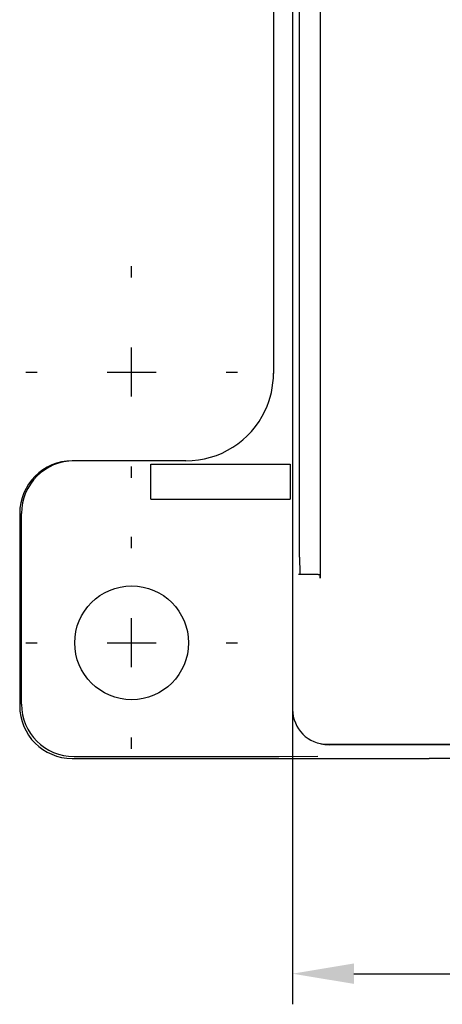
# Model space of a CAD drawing. Extents: x -110 to 243, y -93 to 62.
# Tile 1 of 15: x -38 to -14, y -72 to -16. Entities that reach past the tile are written whole.
import ezdxf

# ---------------------------------------------------------------- set-up
doc = ezdxf.new("R2010")
doc.units = 0
doc.header["$LTSCALE"] = 5
doc.linetypes.add('DASHDOT', pattern=[1, 0.5, -0.25, 0, -0.25])
doc.layers.get('Defpoints').update_dxf_attribs({"linetype": 'CONTINUOUS'})
doc.layers.add('AM_7', color=1, linetype='DASHDOT', lineweight=25)
doc.layers.add('AM_REFDIM', color=6, linetype='CONTINUOUS')
doc.layers.add('AM_VIS', color=3, linetype='CONTINUOUS')
doc.styles.add('ARIAL', font='ARIAL.TTF')
doc.dimstyles.new('Katalog. Arial', dxfattribs={"dimtxt": 4, "dimasz": 3.5, "dimexe": 1.75, "dimexo": 0, "dimgap": 1, "dimtad": 1, "dimrnd": 0.01, "dimdsep": 46, "dimtxsty": 'ARIAL', "dimcen": 0, "dimclrd": 1, "dimclre": 1, "dimclrt": 2, "dimadec": 0, "dimazin": 0, "dimtfac": 0.71, "dimtmove": 2, "dimatfit": 3, "dimfxl": 1, "dimtolj": 1, "dimarcsym": 0})

# ---------------------------------------------------------------- blocks, each defined once
blk = doc.blocks.new('*D8')
at = {"layer": 'AM_REFDIM', "color": 1, "lineweight": -2}
for p, q in [((-22.207, -55.165), (-22.207, -72.017)), ((91.522, -55.185), (91.522, -72.017)), ((-18.707, -70.267), (88.022, -70.267))]:
    blk.add_line(p, q, dxfattribs=at)
at = {"layer": 'AM_REFDIM', "color": 1}
for points in [[(-18.707, -69.683), (-18.707, -70.85), (-22.207, -70.267)], [(88.022, -69.683), (88.022, -70.85), (91.522, -70.267)]]:
    blk.add_solid(points, dxfattribs=at)
at = {"layer": 'Defpoints', "color": 0}
for p in [(-22.207, -55.165), (91.522, -55.185), (91.522, -70.267)]:
    blk.add_point(p, dxfattribs=at)
at = {"layer": 'AM_REFDIM', "color": 2, "insert": (34.657, -67.224), "char_height": 4, "attachment_point": 5, "style": 'ARIAL'}
blk.add_mtext('\\A1;115', dxfattribs=at)

msp = doc.modelspace()

# ---------------------------------------------------------------- linework, layer by layer
at = {"layer": 'AM_7', "ltscale": 5}
for p, q in [((-31.402, -30.495), (-31.402, -29.845)), ((-31.402, -37.295), (-31.402, -34.495)), ((-37.452, -35.895), (-36.802, -35.895)), ((-32.802, -35.895), (-30.002, -35.895)), ((-26.002, -35.895), (-25.352, -35.895)), ((-31.402, -41.945), (-31.402, -41.295)), ((-31.402, -45.965), (-31.402, -45.315)), ((-31.402, -52.765), (-31.402, -49.965)), ((-37.452, -51.365), (-36.802, -51.365)), ((-32.802, -51.365), (-30.002, -51.365)), ((-26.002, -51.365), (-25.352, -51.365)), ((-31.402, -57.415), (-31.402, -56.765))]:
    msp.add_line(p, q, dxfattribs=at)
at = {"layer": 'AM_VIS'}
for p, q in [((-22.207, 24.32), (-22.207, -55.165)), ((-20.636, 3.735), (-20.636, -47.665)), ((-21.807, -46.465), (-21.807, 2.535)), ((-23.298, -13.965), (-23.298, -35.97)), ((-34.692, -40.97), (-34.797, -40.97)), ((-28.298, -40.97), (-34.692, -40.97)), ((-30.298, -41.165), (-22.351, -41.165)), ((-30.298, -43.165), (-30.298, -41.165)), ((-22.351, -41.165), (-22.351, -43.165)), ((-30.298, -43.165), (-22.351, -43.165)), ((-37.798, -43.97), (-37.798, -54.971)), ((-37.693, -54.866), (-37.693, -43.97)), ((-20.739, -47.465), (-21.865, -47.465)), ((-20.739, -47.465), (-20.645, -47.465)), ((-20.207, -57.164), (89.403, -57.164)), ((89.522, -57.184), (-20.117, -57.184)), ((-34.694, -57.865), (-22.985, -57.865)), ((-22.985, -57.868), (-20.773, -57.842)), ((-34.799, -57.97), (-14.402, -57.97)), ((-14.402, -57.957), (83.598, -57.957)), ((-14.402, -57.97), (-14.402, -57.957))]:
    msp.add_line(p, q, dxfattribs=at)
msp.add_circle((-31.402, -51.365), 3.25, dxfattribs=at)
for centre, radius, start, end in [((-28.3, -35.969), 5.002, 334.8508, 359.9952), ((-28.298, -35.97), 5, 270, 334.846), ((-21.381, -47.598), 0.748, 354.8632, 10.2415)]:
    msp.add_arc(centre, radius, start, end, dxfattribs=at)
for centre, major_axis, ratio, start_param, end_param in [((-34.797, -43.97), (-3.001, 0), 0.999657, 4.712389, 6.283185), ((-34.692, -43.97), (-3.001, 0), 0.999657, 4.712389, 6.283185), ((-21.78, -46.465), (0, -1), 0.026186, 4.712389, 6.283185), ((-34.797, -54.969), (-2.123, -2.123), 0.999315, 5.49813, 7.068241), ((-34.692, -54.864), (-2.123, -2.123), 0.999315, 5.49813, 7.068241), ((-20.206, -55.164), (-1.415, -1.415), 0.999315, 5.49813, 7.068241), ((-20.116, -55.184), (-1.415, -1.415), 0.999315, 0.544394, 0.785056)]:
    msp.add_ellipse(centre, major_axis=major_axis, ratio=ratio, start_param=start_param, end_param=end_param, dxfattribs=at)

# ---------------------------------------------------------------- dimensions: what is measured, and where the dimension line sits
at = {"layer": 'AM_REFDIM'}
dim = msp.add_linear_dim(base=(91.522, -70.267), p1=(-22.207, -55.165), p2=(91.522, -55.185), text='115', dimstyle='Katalog. Arial', dxfattribs=at)
dim.commit()
dim.dimension.update_dxf_attribs({"geometry": '*D8', "text_midpoint": (34.657, -67.224)})

doc.saveas('drawing.dxf')
